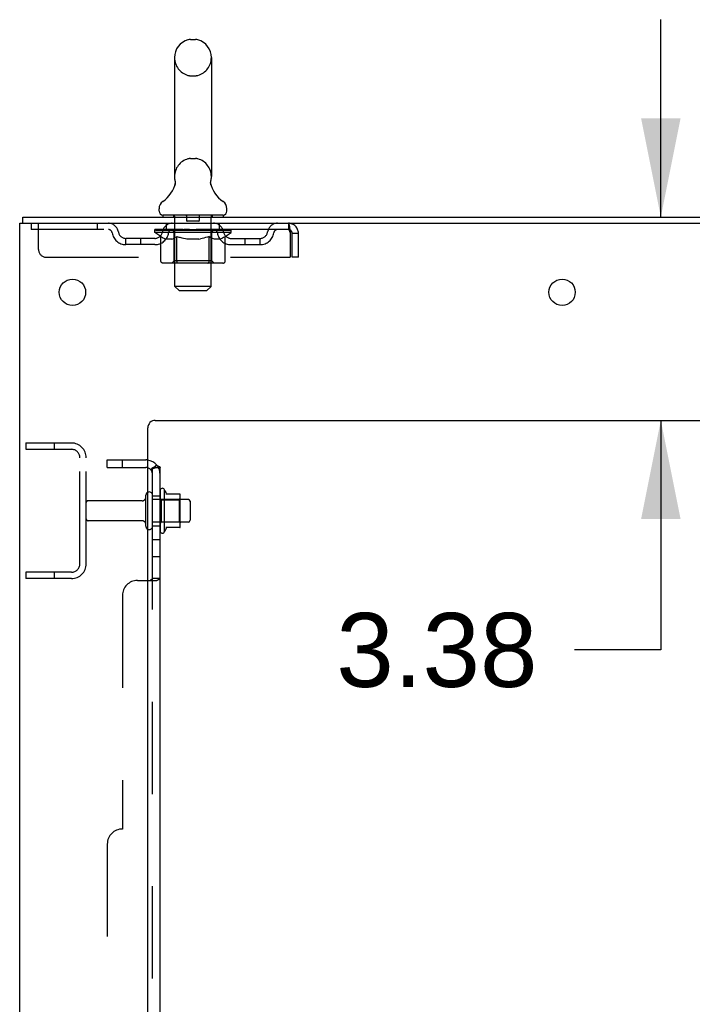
# Model space of a CAD drawing. Header units: inches. Extents: x 0 to 278, y 0 to 180.
# Tile 8 of 76: x 15 to 26, y 122 to 138. Entities that reach past the tile are written whole.
import ezdxf

# ---------------------------------------------------------------- set-up
doc = ezdxf.new("R2010")
doc.units = ezdxf.units.IN
doc.header["$LTSCALE"] = 15.310625
doc.header["$MEASUREMENT"] = 0
doc.linetypes.add('HIDDEN', pattern=[0.2, 0.1, -0.1])
doc.layers.get('0').update_dxf_attribs({"linetype": 'CONTINUOUS'})
for name, color, linetype in [('DEFAULT_2', 8, 'HIDDEN'), ('DIMENSIONS', 7, 'CONTINUOUS'), ('SUBPANEL', 7, 'CONTINUOUS')]:
    doc.layers.add(name, color=color, linetype=linetype)
doc.styles.get("Standard").update_dxf_attribs({"font": 'arial.ttf'})
doc.dimstyles.new('DIMSTYLE_1', dxfattribs={"dimtxt": 1.228125, "dimasz": 1.6375, "dimexe": 0.09, "dimexo": 0.07, "dimgap": 0.0375, "dimtad": 0, "dimtih": 1, "dimtoh": 1, "dimzin": 4, "dimdsep": 46, "dimtxsty": 'Standard', "dimblk": '_FILLED', "dimblk1": '_FILLED', "dimblk2": '_FILLED', "dimcen": 0.09, "dimadec": 3, "dimazin": 1, "dimtfac": 1, "dimtdec": 3, "dimtofl": 0, "dimtmove": 0, "dimatfit": 3, "dimldrblk": '_FILLED', "dimfxl": 0, "dimtolj": 1, "dimtzin": 4, "dimarcsym": 0})

# ---------------------------------------------------------------- blocks, each defined once
blk = doc.blocks.new('_FILLED')
at = {"color": 0, "linetype": 'ByBlock'}
blk.add_solid([(0, 0), (-1, 0.2), (-1, -0.2)], dxfattribs=at)
blk = doc.blocks.new('*D13')
at = {"layer": 'DIMENSIONS', "color": 2, "linetype": 'Continuous'}
for p, q in [((25.327, 134.567), (25.327, 137.842)), ((25.327, 131.192), (25.327, 127.382)), ((25.327, 127.382), (23.894, 127.382))]:
    blk.add_line(p, q, dxfattribs=at)
at = {"layer": 'DIMENSIONS', "color": 2, "linetype": 'Continuous', "xscale": 1.6375, "yscale": 1.6375, "zscale": 1.6375}
for p, rotation in [((25.327, 134.567), 270), ((25.327, 131.192), 90)]:
    blk.add_blockref('_FILLED', p, dxfattribs=dict(at, rotation=rotation))
at = {"layer": 'DIMENSIONS', "color": 2, "linetype": 'Continuous', "insert": (23.28, 127.996), "char_height": 1.2281, "width": 3.3374, "attachment_point": 3, "line_spacing_factor": 0.9}
blk.add_mtext('3.38', dxfattribs=at)

msp = doc.modelspace()

# ---------------------------------------------------------------- linework, layer by layer
at = {"color": 7, "linetype": 'Continuous'}
for p, q in [((17.52, 137.512), (17.607, 137.512)), ((17.257, 137.212), (17.257, 135.237)), ((17.869, 137.212), (17.869, 135.237)), ((17.857, 135.138), (17.858, 135.143)), ((17.857, 135.133), (17.857, 135.138)), ((17.858, 135.148), (17.859, 135.153)), ((17.858, 135.143), (17.858, 135.148)), ((17.859, 135.153), (17.859, 135.158)), ((17.86, 135.163), (17.861, 135.167)), ((17.263, 135.094), (17.262, 135.089)), ((17.857, 135.128), (17.857, 135.133)), ((17.858, 135.123), (17.857, 135.128)), ((17.858, 135.118), (17.858, 135.123)), ((17.859, 135.113), (17.858, 135.118)), ((17.86, 135.108), (17.859, 135.113)), ((17.861, 135.104), (17.86, 135.108)), ((17.862, 135.1), (17.861, 135.104)), ((17.001, 134.666), (17.001, 134.705)), ((18.126, 134.666), (18.126, 134.705)), ((14.74, 134.463), (14.74, 134.567)), ((17.063, 134.597), (17.063, 134.567)), ((18.063, 134.597), (17.063, 134.597)), ((18.063, 134.597), (18.063, 134.567)), ((17.087, 130.047), (17.087, 129.336)), ((17.343, 129.969), (17.115, 129.969)), ((17.353, 129.436), (17.353, 129.947)), ((17.487, 129.879), (17.353, 129.879)), ((17.517, 129.849), (17.517, 129.534)), ((17.487, 129.504), (17.353, 129.504)), ((17.343, 129.414), (17.115, 129.414))]:
    msp.add_line(p, q, dxfattribs=at)
at = {"color": 3, "linetype": 'Continuous'}
for p, q in [((14.74, 134.567), (32.499, 134.567)), ((14.688, 48.671), (14.688, 134.463)), ((14.688, 134.463), (32.494, 134.463)), ((16.813, 50.692), (16.813, 131.067)), ((16.938, 131.192), (28.813, 131.192))]:
    msp.add_line(p, q, dxfattribs=at)
at = {"color": 7, "linetype": 'Continuous'}
for points in [[(17.265, 135.167), (17.266, 135.163), (17.267, 135.158), (17.268, 135.153), (17.268, 135.148), (17.269, 135.143), (17.269, 135.138), (17.269, 135.133), (17.269, 135.128), (17.269, 135.123), (17.268, 135.118), (17.268, 135.113), (17.267, 135.108), (17.266, 135.104), (17.265, 135.099), (17.263, 135.094)], [(17.859, 135.158), (17.86, 135.163), (17.861, 135.167)]]:
    msp.add_lwpolyline(points, dxfattribs=at)
at = {"color": 3, "linetype": 'Continuous'}
for centre in [(15.563, 133.317), (23.688, 133.317)]:
    msp.add_circle(centre, 0.219, dxfattribs=at)
at = {"color": 7, "linetype": 'Continuous'}
for centre, radius, start, end in [((17.563, 137.212), 0.306, 105.6303, 180), ((17.52, 137.368), 0.144, 90, 105.6303), ((17.607, 137.368), 0.144, 74.3697, 90), ((17.563, 137.212), 0.306, 0, 74.3697), ((16.765, 135.253), 0.523, 304.6624, 347.2389), ((17.563, 135.237), 0.306, 180, 193.2053), ((18.361, 135.253), 0.523, 192.7611, 235.3376), ((17.563, 135.237), 0.306, 346.7947, 360), ((17.144, 134.705), 0.144, 124.6624, 180), ((17.982, 134.705), 0.144, 360, 55.3376), ((17.07, 134.666), 0.069, 180, 265), ((18.057, 134.666), 0.069, 275, 360), ((16.837, 129.949), 0.055, 360, 115.9094), ((17.056, 130.026), 0.0384, 34.4497, 180), ((16.487, 129.692), 0.698, 23.9679, 30.6631), ((17.134, 129.979), 0.01, 203.9679, 270), ((17.343, 129.959), 0.01, 5.1938, 90), ((17.212, 129.947), 0.141, 0, 5.2081), ((17.487, 129.849), 0.03, 360, 90), ((16.837, 129.434), 0.055, 244.0906, 0), ((17.343, 129.424), 0.01, 270, 354.8062), ((17.212, 129.436), 0.141, 354.7919, 360), ((17.487, 129.534), 0.03, 270, 0), ((17.056, 129.357), 0.0384, 180, 325.5503), ((16.487, 129.692), 0.698, 329.3369, 336.0321), ((17.134, 129.404), 0.01, 90, 156.0321)]:
    msp.add_arc(centre, radius, start, end, dxfattribs=at)
at = {"color": 3, "linetype": 'Continuous'}
msp.add_arc((16.938, 131.067), 0.125, 90, 180, dxfattribs=at)
at = {"layer": 'DEFAULT_2', "color": 8, "linetype": 'HIDDEN'}
for p, q in [((17.52, 136.912), (17.607, 136.912)), ((17.52, 135.537), (17.607, 135.537)), ((17.243, 134.597), (17.243, 134.567)), ((17.263, 133.416), (17.263, 134.567)), ((17.458, 134.587), (17.458, 134.507)), ((17.658, 134.497), (17.468, 134.497)), ((17.668, 134.587), (17.668, 134.507)), ((17.863, 133.416), (17.863, 134.567)), ((17.883, 134.597), (17.883, 134.567)), ((14.876, 134.463), (14.876, 134.359)), ((19.146, 134.359), (14.876, 134.359)), ((15.001, 134.025), (15.001, 134.463)), ((15.976, 134.463), (15.976, 134.359)), ((16.93, 134.312), (16.93, 134.359)), ((16.94, 134.352), (16.94, 134.359)), ((16.948, 134.349), (16.948, 134.352)), ((16.948, 134.349), (18.178, 134.349)), ((16.957, 134.349), (16.957, 134.352)), ((16.958, 134.349), (16.958, 134.352)), ((16.968, 134.352), (16.968, 134.359)), ((16.984, 134.349), (16.984, 134.352)), ((16.986, 134.349), (16.986, 134.352)), ((17.015, 134.352), (17.015, 134.359)), ((17.029, 134.349), (17.029, 134.352)), ((17.032, 134.349), (17.032, 134.352)), ((17.236, 134.352), (17.035, 134.352)), ((17.078, 134.352), (17.078, 134.359)), ((17.079, 134.349), (17.079, 134.352)), ((17.08, 134.349), (17.08, 134.352)), ((17.083, 134.349), (17.083, 134.352)), ((17.09, 134.349), (17.09, 134.352)), ((17.09, 134.349), (17.09, 134.352)), ((17.094, 134.349), (17.094, 134.352)), ((17.097, 134.349), (17.097, 134.353)), ((17.102, 134.349), (17.102, 134.352)), ((17.116, 134.349), (17.116, 134.352)), ((17.126, 134.359), (17.126, 134.463)), ((17.134, 134.349), (17.134, 134.354)), ((17.134, 134.349), (17.134, 134.352)), ((17.155, 134.349), (17.155, 134.352)), ((17.156, 134.352), (17.156, 134.359)), ((17.166, 134.349), (17.166, 134.352)), ((17.17, 134.349), (17.17, 134.352)), ((17.179, 134.349), (17.179, 134.352)), ((17.191, 134.349), (17.191, 134.356)), ((17.206, 134.349), (17.206, 134.352)), ((17.209, 134.349), (17.209, 134.352)), ((17.236, 134.349), (17.236, 134.352)), ((17.303, 134.352), (17.241, 134.352)), ((17.247, 134.352), (17.247, 134.359)), ((17.253, 134.349), (17.253, 134.352)), ((17.258, 134.349), (17.258, 134.352)), ((17.264, 134.349), (17.264, 134.357)), ((17.268, 134.349), (17.268, 134.352)), ((17.279, 134.349), (17.279, 134.352)), ((17.303, 134.349), (17.303, 134.352)), ((17.378, 134.352), (17.319, 134.352)), ((17.339, 134.349), (17.339, 134.352)), ((17.347, 134.352), (17.347, 134.359)), ((17.35, 134.349), (17.35, 134.352)), ((17.353, 134.349), (17.353, 134.358)), ((17.355, 134.349), (17.355, 134.352)), ((17.363, 134.349), (17.363, 134.352)), ((17.378, 134.349), (17.378, 134.352)), ((17.459, 134.352), (17.404, 134.352)), ((17.417, 134.349), (17.417, 134.352)), ((17.449, 134.352), (17.563, 134.359)), ((17.453, 134.352), (17.453, 134.359)), ((17.454, 134.358), (17.453, 134.359)), ((17.454, 134.352), (17.454, 134.358)), ((17.454, 134.349), (17.454, 134.352)), ((17.458, 134.349), (17.458, 134.352)), ((17.459, 134.349), (17.459, 134.352)), ((17.459, 134.349), (17.459, 134.352)), ((17.542, 134.352), (17.494, 134.352)), ((17.5, 134.349), (17.5, 134.352)), ((17.542, 134.349), (17.542, 134.352)), ((17.561, 134.352), (17.561, 134.352)), ((17.561, 134.349), (17.561, 134.352)), ((17.561, 134.349), (17.561, 134.352)), ((17.563, 134.352), (17.563, 134.359)), ((17.563, 134.359), (17.678, 134.352)), ((17.566, 134.349), (17.566, 134.352)), ((17.566, 134.349), (17.566, 134.352)), ((17.566, 134.352), (17.566, 134.352)), ((17.584, 134.349), (17.584, 134.352)), ((17.584, 134.352), (17.632, 134.352)), ((17.627, 134.349), (17.627, 134.352)), ((17.667, 134.349), (17.667, 134.352)), ((17.668, 134.349), (17.668, 134.352)), ((17.668, 134.352), (17.722, 134.352)), ((17.669, 134.349), (17.669, 134.352)), ((17.673, 134.352), (17.673, 134.359)), ((17.673, 134.358), (17.673, 134.359)), ((17.673, 134.352), (17.673, 134.358)), ((17.673, 134.349), (17.673, 134.352)), ((17.709, 134.349), (17.709, 134.352)), ((17.748, 134.349), (17.748, 134.352)), ((17.748, 134.352), (17.807, 134.352)), ((17.764, 134.349), (17.764, 134.352)), ((17.771, 134.349), (17.771, 134.352)), ((17.774, 134.349), (17.774, 134.358)), ((17.776, 134.349), (17.776, 134.352)), ((17.78, 134.352), (17.78, 134.359)), ((17.787, 134.349), (17.787, 134.352)), ((17.823, 134.349), (17.823, 134.352)), ((17.823, 134.352), (17.885, 134.352)), ((17.847, 134.349), (17.847, 134.352)), ((17.858, 134.349), (17.858, 134.352)), ((17.862, 134.349), (17.862, 134.357)), ((17.868, 134.349), (17.868, 134.352)), ((17.873, 134.349), (17.873, 134.352)), ((17.88, 134.352), (17.88, 134.359)), ((17.89, 134.349), (17.89, 134.352)), ((17.89, 134.352), (18.196, 134.352)), ((17.917, 134.349), (17.917, 134.352)), ((17.92, 134.349), (17.92, 134.352)), ((17.936, 134.349), (17.936, 134.356)), ((17.947, 134.349), (17.947, 134.352)), ((17.956, 134.349), (17.956, 134.352)), ((17.961, 134.349), (17.961, 134.352)), ((17.97, 134.352), (17.97, 134.359)), ((17.972, 134.349), (17.972, 134.352)), ((17.992, 134.349), (17.992, 134.354)), ((17.993, 134.349), (17.993, 134.352)), ((18.001, 134.359), (18.001, 134.463)), ((18.011, 134.349), (18.011, 134.352)), ((18.025, 134.349), (18.025, 134.352)), ((18.029, 134.349), (18.029, 134.353)), ((18.033, 134.349), (18.033, 134.352)), ((18.036, 134.349), (18.036, 134.352)), ((18.036, 134.349), (18.036, 134.352)), ((18.043, 134.349), (18.043, 134.352)), ((18.046, 134.349), (18.046, 134.352)), ((18.047, 134.349), (18.047, 134.352)), ((18.048, 134.352), (18.048, 134.359)), ((18.075, 134.355), (18.195, 134.356)), ((18.075, 134.352), (18.075, 134.355)), ((18.094, 134.349), (18.094, 134.352)), ((18.097, 134.349), (18.097, 134.352)), ((18.112, 134.352), (18.112, 134.359)), ((18.14, 134.349), (18.14, 134.352)), ((18.142, 134.349), (18.142, 134.352)), ((18.158, 134.352), (18.158, 134.359)), ((18.168, 134.349), (18.168, 134.352)), ((18.169, 134.349), (18.169, 134.352)), ((18.178, 134.349), (18.178, 134.352)), ((18.187, 134.352), (18.187, 134.359)), ((18.195, 134.352), (18.195, 134.356)), ((18.196, 134.312), (18.196, 134.352)), ((19.146, 134.463), (19.146, 134.359)), ((16.449, 134.108), (16.449, 134.212)), ((16.932, 134.212), (16.449, 134.212)), ((16.699, 134.108), (16.699, 134.212)), ((17.029, 134.242), (16.93, 134.312)), ((18.196, 134.312), (16.93, 134.312)), ((17.029, 133.837), (17.029, 134.242)), ((17.029, 134.242), (17.043, 134.233)), ((17.057, 134.224), (17.043, 134.233)), ((17.071, 134.217), (17.057, 134.225)), ((17.084, 134.21), (17.07, 134.217)), ((17.098, 134.205), (17.084, 134.211)), ((17.111, 134.2), (17.097, 134.205)), ((17.215, 134.2), (17.111, 134.2)), ((17.215, 134.2), (17.228, 134.205)), ((17.242, 134.211), (17.228, 134.205)), ((17.255, 134.217), (17.242, 134.211)), ((17.25, 133.84), (17.25, 134.309)), ((17.269, 134.225), (17.255, 134.217)), ((17.283, 134.233), (17.269, 134.225)), ((17.297, 134.243), (17.283, 134.233)), ((17.297, 133.837), (17.297, 134.243)), ((17.297, 134.243), (17.326, 134.233)), ((17.354, 134.224), (17.325, 134.233)), ((17.382, 134.217), (17.354, 134.225)), ((17.409, 134.21), (17.381, 134.217)), ((17.437, 134.205), (17.409, 134.21)), ((17.464, 134.2), (17.437, 134.205)), ((17.662, 134.2), (17.464, 134.2)), ((17.662, 134.2), (17.69, 134.205)), ((17.718, 134.211), (17.69, 134.205)), ((17.746, 134.217), (17.718, 134.211)), ((17.774, 134.225), (17.746, 134.217)), ((17.803, 134.234), (17.774, 134.225)), ((17.832, 134.244), (17.803, 134.234)), ((17.832, 133.837), (17.832, 134.244)), ((17.876, 133.84), (17.876, 134.309)), ((17.89, 134.21), (17.876, 134.217)), ((17.904, 134.205), (17.89, 134.21)), ((17.919, 134.2), (17.904, 134.205)), ((18.012, 134.2), (17.919, 134.2)), ((18.012, 134.2), (18.027, 134.205)), ((18.041, 134.211), (18.027, 134.205)), ((18.056, 134.217), (18.041, 134.21)), ((18.07, 134.225), (18.055, 134.217)), ((18.085, 134.234), (18.07, 134.225)), ((18.1, 134.244), (18.085, 134.234)), ((18.1, 134.244), (18.196, 134.312)), ((18.1, 133.837), (18.1, 134.244)), ((18.195, 134.212), (18.678, 134.212)), ((18.428, 134.108), (18.428, 134.212)), ((18.678, 134.108), (18.678, 134.212)), ((19.179, 134.296), (19.179, 133.9)), ((19.209, 133.9), (19.209, 134.296)), ((19.313, 134.296), (19.209, 134.296)), ((19.313, 133.9), (19.313, 134.296)), ((16.932, 134.108), (16.449, 134.108)), ((18.195, 134.108), (18.678, 134.108)), ((15.126, 133.9), (19.179, 133.9)), ((17.25, 133.84), (17.211, 133.8)), ((17.876, 133.84), (17.25, 133.84)), ((17.876, 133.84), (17.916, 133.8)), ((19.313, 133.9), (19.209, 133.9)), ((18.057, 133.8), (17.072, 133.8)), ((17.308, 133.805), (17.306, 133.807)), ((17.313, 133.801), (17.311, 133.803)), ((17.316, 133.801), (17.313, 133.801)), ((17.318, 133.8), (17.316, 133.801)), ((17.332, 133.347), (17.263, 133.416)), ((17.863, 133.416), (17.263, 133.416)), ((17.332, 133.347), (17.794, 133.347)), ((17.794, 133.347), (17.863, 133.416)), ((14.792, 130.817), (14.792, 130.713)), ((14.792, 130.817), (15.546, 130.817)), ((15.262, 130.817), (15.262, 130.713)), ((14.792, 130.713), (15.546, 130.713)), ((15.688, 128.813), (15.688, 130.57)), ((15.792, 128.813), (15.792, 130.57)), ((16.782, 129.434), (16.782, 129.949)), ((16.892, 129.434), (16.892, 129.949)), ((17.017, 130.026), (17.017, 129.357)), ((16.72, 129.857), (15.822, 129.857)), ((17.353, 129.879), (16.892, 129.879)), ((17.037, 129.875), (17.017, 129.895)), ((17.037, 129.875), (17.037, 129.508)), ((17.037, 129.875), (17.333, 129.875)), ((17.333, 129.875), (17.353, 129.895)), ((17.333, 129.875), (17.333, 129.508)), ((16.72, 129.527), (15.822, 129.527)), ((17.353, 129.504), (16.892, 129.504)), ((17.037, 129.508), (17.017, 129.488)), ((17.037, 129.508), (17.333, 129.508)), ((17.333, 129.508), (17.353, 129.488)), ((14.792, 128.671), (14.792, 128.567)), ((15.546, 128.671), (14.792, 128.671)), ((15.262, 128.671), (15.262, 128.567)), ((15.546, 128.567), (14.792, 128.567))]:
    msp.add_line(p, q, dxfattribs=at)
for points in [[(19.146, 134.463), (19.149, 134.462), (19.151, 134.458), (19.153, 134.453), (19.156, 134.446), (19.158, 134.437), (19.16, 134.426), (19.163, 134.414), (19.165, 134.4), (19.167, 134.384), (19.17, 134.368), (19.172, 134.351), (19.175, 134.333), (19.177, 134.314), (19.179, 134.296)], [(19.146, 134.359), (19.149, 134.358), (19.151, 134.357), (19.153, 134.355), (19.156, 134.352), (19.158, 134.349), (19.16, 134.345), (19.163, 134.34), (19.165, 134.335), (19.167, 134.329), (19.17, 134.323), (19.172, 134.316), (19.175, 134.31), (19.177, 134.303), (19.179, 134.296)], [(17.832, 134.244), (17.847, 134.234), (17.862, 134.225)], [(17.876, 134.217), (17.861, 134.225), (17.847, 134.234)], [(17.072, 133.8), (17.067, 133.801), (17.062, 133.801), (17.057, 133.803), (17.052, 133.805), (17.047, 133.807), (17.043, 133.81), (17.039, 133.814), (17.036, 133.818), (17.033, 133.822), (17.031, 133.827), (17.03, 133.832), (17.029, 133.837)], [(17.298, 133.827), (17.297, 133.832), (17.297, 133.837)], [(17.299, 133.822), (17.298, 133.827), (17.297, 133.832), (17.297, 133.837)], [(17.811, 133.8), (17.813, 133.801), (17.816, 133.801), (17.818, 133.803), (17.821, 133.805), (17.823, 133.807), (17.825, 133.81), (17.827, 133.814), (17.829, 133.818), (17.83, 133.822), (17.831, 133.827), (17.832, 133.832), (17.832, 133.837)], [(18.057, 133.8), (18.062, 133.801), (18.067, 133.801), (18.072, 133.803), (18.077, 133.805), (18.082, 133.807), (18.086, 133.81), (18.09, 133.814), (18.093, 133.818), (18.096, 133.822), (18.098, 133.827), (18.099, 133.832), (18.1, 133.837)], [(17.311, 133.803), (17.308, 133.805), (17.306, 133.807), (17.304, 133.81), (17.302, 133.814), (17.3, 133.818), (17.299, 133.822)], [(17.304, 133.81), (17.302, 133.814), (17.3, 133.818)]]:
    msp.add_lwpolyline(points, dxfattribs=at)
for centre, radius, start, end in [((17.563, 137.212), 0.306, 180, 254.3697), ((17.563, 137.212), 0.306, 285.6303, 360), ((17.52, 137.056), 0.144, 254.3697, 270), ((17.607, 137.056), 0.144, 270, 285.6303), ((17.563, 135.237), 0.306, 105.6303, 180), ((17.52, 135.393), 0.144, 90, 105.6303), ((17.607, 135.393), 0.144, 74.3697, 90), ((17.563, 135.237), 0.306, 0, 74.3697), ((17.07, 134.666), 0.069, 265, 270), ((17.233, 134.567), 0.03, 0, 90), ((17.448, 134.587), 0.01, 0, 90), ((17.468, 134.507), 0.01, 180, 270), ((17.658, 134.507), 0.01, 270, 360), ((17.678, 134.587), 0.01, 90, 180), ((17.893, 134.567), 0.03, 90, 180), ((18.057, 134.666), 0.069, 270, 275), ((16.16, 134.296), 0.167, 8.0716, 90), ((16.16, 134.296), 0.0625, 7.9863, 90), ((17.221, 134.296), 0.167, 90, 171.9284), ((17.22, 134.296), 0.0625, 90, 172.0137), ((17.211, 134.309), 0.0398, 0, 90), ((17.916, 134.309), 0.0398, 90, 180), ((17.906, 134.296), 0.167, 8.0716, 90), ((17.906, 134.296), 0.0625, 7.9863, 90), ((18.967, 134.296), 0.167, 90, 171.9284), ((18.966, 134.296), 0.0625, 90, 172.0137), ((19.146, 134.296), 0.167, 0, 90), ((19.146, 134.296), 0.063, 0, 90), ((16.449, 134.337), 0.229, 187.9863, 270), ((16.449, 134.337), 0.125, 188.0716, 270), ((16.932, 134.337), 0.125, 270, 351.9284), ((16.932, 134.337), 0.229, 270, 352.0137), ((18.195, 134.337), 0.229, 187.9863, 270), ((18.195, 134.337), 0.125, 188.0716, 270), ((18.678, 134.337), 0.125, 270, 351.9284), ((18.678, 134.337), 0.229, 270, 352.0137), ((15.126, 134.025), 0.125, 180, 270), ((15.546, 130.57), 0.246, 0, 90), ((15.546, 130.57), 0.142, 0, 90), ((16.72, 129.919), 0.0625, 270, 360), ((16.837, 129.949), 0.055, 115.9094, 180), ((15.822, 129.827), 0.03, 90, 180), ((15.822, 129.557), 0.03, 180, 270), ((16.72, 129.464), 0.0625, 0, 90), ((16.837, 129.434), 0.055, 180, 244.0906), ((15.546, 128.813), 0.246, 270, 360), ((15.546, 128.813), 0.142, 270, 360)]:
    msp.add_arc(centre, radius, start, end, dxfattribs=at)
for centre, major_axis, ratio, start_param, end_param in [((17.563, 134.359), (0.633, 0.007), 0.05963, 2.96643, 3.140963), ((16.91, 134.347), (0.198, 0), 0.060556, 0.430652, 1.470503), ((17.563, 134.359), (0.633, 0), 0.060556, -3.141593, -2.96706), ((16.91, 134.34), (0.198, 0.002), 0.05963, 1.376596, 1.469874), ((17.563, 134.359), (0.633, 0.013), 0.05688, 2.791345, 2.965878), ((16.886, 134.347), (0.198, 0.002), 0.05963, 0.25549, 1.295341), ((16.954, 134.347), (0.198, -0.002), 0.05963, 0.605815, 1.645666), ((17.563, 134.359), (0.633, -0.007), 0.05963, -2.96643, -2.791898), ((16.954, 134.34), (0.198, 0), 0.060556, 1.551758, 1.645036), ((16.886, 134.34), (0.198, 0.004), 0.05688, 1.20151, 1.294789), ((16.955, 134.342), (0.164, 0.002), 0.05963, 1.065228, 1.614276), ((16.936, 134.342), (0.164, 0.003), 0.05688, 0.890143, 1.43919), ((16.994, 134.342), (0.164, 0), 0.060556, 1.240391, 1.789438), ((17.563, 134.359), (0.633, 0.019), 0.052395, 2.616403, 2.790936), ((16.882, 134.347), (0.198, 0.004), 0.05688, 0.080405, 1.120256), ((17.017, 134.347), (0.198, -0.004), 0.05688, 0.7809, 1.820751), ((17.563, 134.359), (0.633, -0.013), 0.05688, -2.791345, -2.616812), ((17.017, 134.34), (0.198, -0.002), 0.05963, 1.72692, 1.820198), ((16.882, 134.34), (0.198, 0.006), 0.052395, 1.026568, 1.119847), ((16.935, 134.342), (0.164, 0.005), 0.052395, 0.715201, 1.264248), ((17.049, 134.342), (0.164, -0.002), 0.05963, 1.415553, 1.9646), ((17.563, 134.359), (0.633, 0.025), 0.046319, 2.441654, 2.616187), ((17.096, 134.347), (0.198, -0.006), 0.052395, 0.955842, 1.995693), ((16.899, 134.347), (0.198, 0.006), 0.052395, -0.094537, 0.945314), ((17.563, 134.359), (0.633, -0.019), 0.052395, -2.616403, -2.44187), ((17.096, 134.34), (0.198, -0.004), 0.05688, 1.902006, 1.995284), ((16.899, 134.34), (0.198, 0.008), 0.046319, 0.851819, 0.945098), ((16.953, 134.342), (0.164, 0.006), 0.046319, 0.540452, 1.089499), ((17.12, 134.342), (0.164, -0.003), 0.05688, 1.590638, 2.139686), ((17.563, 134.359), (0.633, 0.029), 0.038841, 2.267123, 2.441656), ((17.19, 134.347), (0.198, -0.008), 0.046319, 1.130591, 2.170442), ((16.936, 134.347), (0.198, 0.008), 0.046319, -0.269286, 0.770565), ((17.563, 134.359), (0.633, -0.025), 0.046319, -2.441654, -2.267121), ((17.19, 134.34), (0.198, -0.006), 0.052395, 2.076947, 2.170226), ((16.936, 134.34), (0.198, 0.009), 0.038841, 0.677289, 0.770567), ((16.99, 134.342), (0.164, 0.008), 0.038841, 0.365921, 0.914969), ((17.205, 134.342), (0.164, -0.005), 0.052395, 1.76558, 2.314627), ((17.563, 134.359), (0.633, 0.033), 0.030195, 2.09281, 2.267343), ((17.294, 134.347), (0.198, -0.009), 0.038841, 1.305122, 2.344973), ((16.992, 134.347), (0.198, 0.009), 0.038841, -0.443817, 0.596034), ((17.563, 134.359), (0.633, -0.029), 0.038841, -2.267123, -2.092591), ((17.294, 134.34), (0.198, -0.008), 0.046319, 2.251696, 2.344975), ((16.992, 134.34), (0.198, 0.01), 0.030195, 0.502975, 0.596254), ((17.045, 134.342), (0.164, 0.009), 0.030195, 0.191608, 0.740655), ((17.3, 134.342), (0.164, -0.006), 0.046319, 1.940329, 2.489376), ((17.066, 134.347), (0.198, 0.01), 0.030195, -0.61813, 0.421721), ((17.563, 134.359), (0.633, 0.036), 0.020645, 1.918687, 2.09322), ((17.407, 134.347), (0.198, -0.01), 0.030195, 1.479435, 2.519286), ((17.563, 134.359), (0.633, -0.033), 0.030195, -2.09281, -1.918277), ((17.407, 134.34), (0.198, -0.009), 0.038841, 2.426227, 2.519505), ((17.066, 134.34), (0.198, 0.011), 0.020645, 0.328852, 0.422131), ((17.115, 134.342), (0.164, 0.009), 0.020645, 0.017485, 0.566532), ((17.404, 134.342), (0.164, -0.008), 0.038841, 2.11486, 2.663907), ((17.155, 134.347), (0.198, 0.011), 0.020645, -0.792253, 0.247598), ((17.563, 134.359), (0.633, 0.038), 0.010478, 1.744704, 1.919237), ((17.525, 134.347), (0.198, -0.011), 0.020645, 1.653558, 2.693409), ((17.563, 134.359), (0.633, -0.036), 0.020645, -1.918687, -1.744154), ((17.525, 134.34), (0.198, -0.01), 0.030195, 2.60054, 2.693819), ((17.155, 134.34), (0.198, 0.012), 0.010478, 0.154869, 0.248148), ((17.199, 134.342), (0.164, 0.01), 0.010478, 6.126688, 6.675735), ((17.512, 134.342), (0.164, -0.009), 0.030195, 2.289173, 2.83822), ((17.256, 134.347), (0.198, 0.012), 0.010478, -0.966236, -0.000846), ((17.644, 134.347), (0.198, -0.012), 0.010478, 1.827541, 2.867392), ((17.563, 134.359), (0.633, -0.038), 0.010478, -1.744704, -1.570171), ((17.644, 134.34), (0.198, -0.011), 0.020645, 2.774664, 2.867942), ((17.622, 134.342), (0.164, -0.009), 0.020645, 2.463296, 3.012344), ((17.482, 134.347), (0.198, 0.012), 0.010478, 0.274201, 1.314052), ((17.396, 134.342), (0.164, 0.01), 0.010478, -0.000483, 0.504314), ((17.366, 134.34), (0.198, 0.012), 0.010478, 0.099668, 0.192946), ((17.563, 134.359), (0.633, 0.038), 0.010478, -1.571421, -1.396888), ((17.76, 134.34), (0.198, -0.012), 0.010478, 2.948646, 3.041925), ((17.73, 134.342), (0.164, -0.01), 0.010478, 2.637279, 3.142076), ((17.601, 134.347), (0.198, 0.011), 0.020645, 0.448184, 1.488034), ((17.504, 134.342), (0.164, 0.009), 0.020645, 0.129249, 0.678296), ((17.482, 134.34), (0.198, 0.011), 0.020645, 0.273651, 0.366929), ((17.563, 134.359), (0.633, 0.036), 0.020645, -1.397439, -1.222906), ((17.563, 134.359), (0.633, -0.038), 0.010478, 1.222355, 1.396888), ((17.871, 134.347), (0.198, -0.012), 0.010478, -3.140747, -2.175357), ((17.719, 134.347), (0.198, 0.01), 0.030195, 0.622307, 1.662158), ((17.614, 134.342), (0.164, 0.009), 0.030195, 0.303372, 0.852419), ((17.928, 134.342), (0.164, -0.01), 0.010478, 2.749043, 3.29809), ((17.972, 134.347), (0.198, -0.011), 0.020645, 2.893995, 3.933846), ((17.601, 134.34), (0.198, 0.01), 0.030195, 0.447774, 0.541052), ((17.972, 134.34), (0.198, -0.012), 0.010478, 2.893445, 2.986723), ((17.563, 134.359), (0.633, 0.033), 0.030195, -1.223315, -1.048783), ((17.563, 134.359), (0.633, -0.036), 0.020645, 1.048373, 1.222906), ((17.832, 134.347), (0.198, 0.009), 0.038841, 0.79662, 1.836471), ((17.723, 134.342), (0.164, 0.008), 0.038841, 0.477686, 1.026733), ((18.012, 134.342), (0.164, -0.009), 0.020645, 2.57506, 3.124108), ((18.061, 134.347), (0.198, -0.01), 0.030195, 2.719872, 3.759723), ((17.937, 134.347), (0.198, 0.008), 0.046319, 0.971151, 2.011002), ((17.719, 134.34), (0.198, 0.009), 0.038841, 0.622087, 0.715366), ((18.061, 134.34), (0.198, -0.011), 0.020645, 2.719462, 2.812741), ((17.563, 134.359), (0.633, 0.029), 0.038841, -1.049002, -0.874469), ((17.563, 134.359), (0.633, -0.033), 0.030195, 0.87425, 1.048783), ((17.826, 134.342), (0.164, 0.006), 0.046319, 0.652216, 1.201263), ((18.03, 134.347), (0.198, 0.006), 0.052395, 1.1459, 2.185751), ((18.082, 134.342), (0.164, -0.009), 0.030195, 2.400937, 2.949985), ((18.134, 134.347), (0.198, -0.009), 0.038841, 2.545558, 3.585409), ((17.922, 134.342), (0.164, 0.005), 0.052395, 0.826965, 1.376012), ((17.832, 134.34), (0.198, 0.008), 0.046319, 0.796618, 0.889896), ((18.134, 134.34), (0.198, -0.01), 0.030195, 2.545339, 2.638617), ((18.11, 134.347), (0.198, 0.004), 0.05688, 1.320842, 2.360692), ((17.563, 134.359), (0.633, 0.025), 0.046319, -0.874471, -0.699939), ((17.563, 134.359), (0.633, -0.029), 0.038841, 0.699936, 0.874469), ((18.19, 134.347), (0.198, -0.008), 0.046319, 2.371028, 3.410879), ((18.136, 134.342), (0.164, -0.008), 0.038841, 2.226624, 2.775671), ((18.172, 134.347), (0.198, 0.002), 0.05963, 1.495927, 2.535778), ((18.006, 134.342), (0.164, 0.003), 0.05688, 1.001907, 1.550954), ((18.227, 134.347), (0.198, -0.006), 0.052395, 2.196279, 3.23613), ((18.173, 134.342), (0.164, -0.006), 0.046319, 2.052093, 2.601141), ((17.937, 134.34), (0.198, 0.006), 0.052395, 0.971367, 1.064645), ((18.216, 134.347), (0.198, 0), 0.060556, 2.364024, 2.71094), ((18.19, 134.34), (0.198, -0.009), 0.038841, 2.371026, 2.464304), ((18.244, 134.347), (0.198, -0.004), 0.05688, 2.021337, 3.061188), ((17.563, 134.359), (0.633, 0.019), 0.052395, -0.699723, -0.52519), ((17.563, 134.359), (0.633, -0.025), 0.046319, 0.525406, 0.699939), ((18.241, 134.347), (0.198, -0.002), 0.05963, 1.846251, 2.886102), ((18.077, 134.342), (0.164, 0.002), 0.05963, 1.176993, 1.72604), ((18.191, 134.342), (0.164, -0.005), 0.052395, 1.877344, 2.426392), ((18.133, 134.342), (0.164, 0), 0.060556, 1.352155, 1.901202), ((18.191, 134.342), (0.164, -0.003), 0.05688, 1.702402, 2.25145), ((18.171, 134.342), (0.164, -0.002), 0.05963, 1.527317, 2.076364), ((18.03, 134.34), (0.198, 0.004), 0.05688, 1.146309, 1.239587), ((18.227, 134.34), (0.198, -0.008), 0.046319, 2.196495, 2.289773), ((17.563, 134.359), (0.633, 0.013), 0.05688, -0.524781, -0.350248), ((17.563, 134.359), (0.633, -0.019), 0.052395, 0.350657, 0.52519), ((18.216, 134.34), (0.198, -0.002), 0.05963, 1.764997, 1.971333), ((18.11, 134.34), (0.198, 0.002), 0.05963, 1.321394, 1.414673), ((18.244, 134.34), (0.198, -0.006), 0.052395, 2.021746, 2.115024), ((17.563, 134.359), (0.633, 0.007), 0.05963, -0.349695, -0.175162), ((17.563, 134.359), (0.633, -0.013), 0.05688, 0.175715, 0.350248), ((18.172, 134.34), (0.198, 0), 0.060556, 1.496556, 1.589835), ((18.241, 134.34), (0.198, -0.004), 0.05688, 1.846804, 1.940083), ((17.563, 134.359), (0.633, -0.007), 0.05963, 6.27665, 6.458348), ((17.563, 134.359), (0.633, 0), 0.060556, -0.174533, -0.058352)]:
    msp.add_ellipse(centre, major_axis=major_axis, ratio=ratio, start_param=start_param, end_param=end_param, dxfattribs=at)
at = {"layer": 'SUBPANEL', "color": 8, "linetype": 'HIDDEN'}
for p, q in [((16.142, 130.41), (16.142, 130.535)), ((16.142, 130.535), (16.78, 130.535)), ((16.142, 130.41), (16.78, 130.41)), ((16.392, 130.41), (16.392, 130.535)), ((16.916, 130.41), (16.867, 130.369)), ((16.892, 130.408), (16.892, 130.41)), ((16.952, 130.41), (16.948, 130.41)), ((16.952, 130.41), (16.952, 130.41)), ((16.952, 130.41), (16.952, 130.41)), ((16.888, 130.387), (16.888, 130.387)), ((16.892, 129.942), (17.017, 129.942)), ((16.892, 129.442), (17.017, 129.442)), ((16.892, 129.213), (17.017, 129.213)), ((16.892, 128.932), (17.017, 128.932)), ((16.642, 128.535), (16.813, 128.535)), ((16.892, 128.569), (16.892, 128.571)), ((16.892, 54.562), (16.892, 128.571)), ((16.892, 128.567), (16.892, 128.569)), ((17.017, 128.569), (17.017, 128.571)), ((16.392, 128.285), (16.392, 124.41)), ((16.142, 124.16), (16.142, 58.973))]:
    msp.add_line(p, q, dxfattribs=at)
at = {"layer": 'SUBPANEL', "color": 7, "linetype": 'Continuous'}
for p, q in [((16.892, 128.571), (16.892, 130.41)), ((16.892, 130.41), (17.017, 130.41)), ((16.963, 130.449), (16.916, 130.41)), ((16.892, 128.571), (17.017, 128.571))]:
    msp.add_line(p, q, dxfattribs=at)
at = {"layer": 'SUBPANEL', "color": 3, "linetype": 'Continuous'}
for p, q in [((17.017, 52.723), (17.017, 130.41)), ((16.813, 128.535), (16.963, 128.535))]:
    msp.add_line(p, q, dxfattribs=at)
at = {"layer": 'SUBPANEL', "color": 7, "linetype": 'Continuous'}
for points in [[(16.874, 130.383), (16.878, 130.387), (16.88, 130.389), (16.882, 130.392), (16.884, 130.394), (16.886, 130.397), (16.888, 130.399)], [(16.888, 130.399), (16.89, 130.402), (16.891, 130.404), (16.892, 130.406), (16.892, 130.408)], [(16.867, 130.369), (16.866, 130.37), (16.866, 130.371), (16.866, 130.372), (16.867, 130.373), (16.867, 130.374), (16.868, 130.376), (16.869, 130.377), (16.871, 130.379), (16.872, 130.381), (16.874, 130.383)], [(16.867, 128.535), (16.866, 128.537), (16.866, 128.539), (16.866, 128.541), (16.867, 128.543), (16.867, 128.544), (16.868, 128.546), (16.869, 128.548), (16.871, 128.549), (16.872, 128.551), (16.874, 128.552), (16.876, 128.554), (16.878, 128.555)], [(16.878, 128.555), (16.882, 128.558), (16.884, 128.56), (16.886, 128.561), (16.888, 128.563), (16.89, 128.564), (16.891, 128.566), (16.892, 128.567), (16.892, 128.569), (16.892, 128.571)]]:
    msp.add_lwpolyline(points, dxfattribs=at)
at = {"layer": 'SUBPANEL', "color": 8, "linetype": 'HIDDEN'}
for points in [[(16.888, 130.387), (16.888, 130.387), (16.888, 130.388), (16.889, 130.388), (16.889, 130.388), (16.89, 130.388), (16.89, 130.389), (16.891, 130.389), (16.891, 130.389), (16.892, 130.39), (16.893, 130.39), (16.893, 130.39), (16.894, 130.391), (16.895, 130.391), (16.895, 130.391), (16.896, 130.392), (16.897, 130.392), (16.897, 130.393), (16.898, 130.393), (16.899, 130.393), (16.9, 130.394), (16.9, 130.394), (16.901, 130.394), (16.902, 130.395), (16.903, 130.395), (16.904, 130.396), (16.905, 130.396), (16.905, 130.396), (16.906, 130.397), (16.907, 130.397), (16.908, 130.398), (16.909, 130.398), (16.91, 130.398), (16.911, 130.399), (16.912, 130.399), (16.913, 130.4), (16.914, 130.4), (16.915, 130.4), (16.916, 130.401), (16.917, 130.401), (16.918, 130.401), (16.919, 130.402), (16.92, 130.402), (16.921, 130.403), (16.922, 130.403), (16.923, 130.403), (16.924, 130.404), (16.925, 130.404), (16.926, 130.404), (16.927, 130.405), (16.928, 130.405), (16.929, 130.405), (16.93, 130.406), (16.931, 130.406), (16.932, 130.406), (16.933, 130.406), (16.934, 130.407), (16.935, 130.407), (16.936, 130.407), (16.937, 130.408), (16.938, 130.408), (16.939, 130.408), (16.94, 130.408), (16.941, 130.408), (16.942, 130.409), (16.943, 130.409), (16.944, 130.409), (16.944, 130.409), (16.945, 130.409), (16.946, 130.41), (16.947, 130.41), (16.948, 130.41), (16.949, 130.41), (16.949, 130.41), (16.95, 130.41), (16.951, 130.41), (16.951, 130.41), (16.951, 130.41), (16.952, 130.41)], [(16.95, 130.41), (16.95, 130.41), (16.949, 130.41)], [(16.952, 130.41), (16.952, 130.41), (16.952, 130.41), (16.952, 130.41), (16.951, 130.41), (16.951, 130.41)], [(16.892, 130.39), (16.891, 130.39), (16.891, 130.389), (16.89, 130.389), (16.89, 130.389), (16.89, 130.388), (16.889, 130.388), (16.889, 130.388), (16.889, 130.388), (16.888, 130.387), (16.888, 130.387)], [(16.867, 128.535), (16.866, 128.537), (16.866, 128.539), (16.866, 128.541), (16.867, 128.543), (16.867, 128.544), (16.868, 128.546), (16.869, 128.548), (16.871, 128.549), (16.872, 128.551), (16.874, 128.552), (16.876, 128.554)], [(16.886, 128.561), (16.888, 128.563), (16.89, 128.564), (16.891, 128.566)], [(16.966, 128.537), (16.968, 128.539), (16.971, 128.541)], [(17.008, 128.558), (17.011, 128.56), (17.013, 128.562), (17.015, 128.564), (17.016, 128.566), (17.017, 128.567)]]:
    msp.add_lwpolyline(points, dxfattribs=at)
at = {"layer": 'SUBPANEL', "color": 3, "linetype": 'Continuous'}
for points in [[(16.963, 130.449), (16.966, 130.446), (16.968, 130.444), (16.971, 130.442), (16.975, 130.44), (16.979, 130.438), (16.983, 130.436), (16.987, 130.434), (16.994, 130.431)], [(16.994, 130.431), (16.998, 130.429), (17.001, 130.427), (17.005, 130.426), (17.008, 130.424), (17.011, 130.422), (17.013, 130.42), (17.015, 130.418), (17.016, 130.416), (17.017, 130.414), (17.017, 130.412), (17.017, 130.41)], [(16.963, 128.535), (16.966, 128.537), (16.968, 128.539), (16.971, 128.541), (16.975, 128.542), (16.979, 128.544), (16.983, 128.546)], [(16.983, 128.546), (16.99, 128.549), (16.994, 128.551), (16.998, 128.552), (17.001, 128.554), (17.005, 128.556), (17.008, 128.558), (17.011, 128.56), (17.013, 128.562), (17.015, 128.564), (17.016, 128.566), (17.017, 128.567), (17.017, 128.569), (17.017, 128.571)]]:
    msp.add_lwpolyline(points, dxfattribs=at)
at = {"layer": 'SUBPANEL', "color": 8, "linetype": 'HIDDEN'}
for centre, radius, start, end in [((16.78, 130.298), 0.237, 81.9946, 90), ((16.78, 130.298), 0.112, 72.8585, 90), ((16.78, 130.298), 0.237, 0, 39.4342), ((16.642, 128.285), 0.25, 90, 180), ((16.392, 124.16), 0.25, 90, 180)]:
    msp.add_arc(centre, radius, start, end, dxfattribs=at)
at = {"layer": 'SUBPANEL', "color": 3, "linetype": 'Continuous'}
msp.add_arc((16.78, 130.298), 0.237, 39.4342, 81.9946, dxfattribs=at)
at = {"layer": 'SUBPANEL', "color": 7, "linetype": 'Continuous'}
msp.add_arc((16.78, 130.298), 0.112, 0, 72.8585, dxfattribs=at)

# ---------------------------------------------------------------- dimensions: what is measured, and where the dimension line sits
at = {"layer": 'DIMENSIONS', "color": 2, "linetype": 'Continuous'}
dim = msp.add_linear_dim(base=(25.326678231, 131.191555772), p1=(14.800216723, 134.566555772), p2=(16.938216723, 131.191555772), angle=270, dimstyle='DIMSTYLE_1', dxfattribs=at)
dim.commit()
dim.dimension.update_dxf_attribs({"geometry": '*D13', "text_midpoint": (21.607228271, 127.375420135), "dimtype": 160})

doc.saveas('drawing.dxf')
